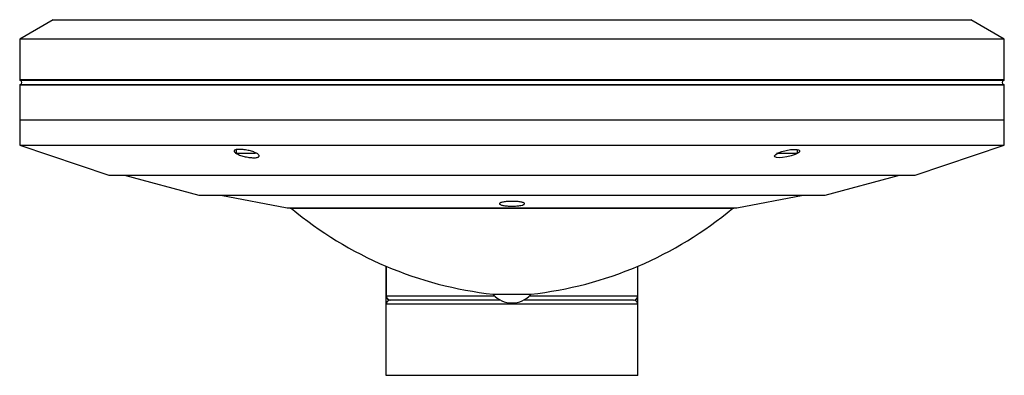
# Paper-space layout '_Izquierda' of a CAD drawing. Header units: millimetres. Extents: x -118 to 117, y -91 to -6.
import ezdxf

# ---------------------------------------------------------------- set-up
doc = ezdxf.new("R2010")
doc.units = ezdxf.units.MM

psp = doc.layouts.new('_Izquierda')

# ---------------------------------------------------------------- linework, layer by layer
at = {"color": 7, "linetype": 'Continuous', "lineweight": 25}
for p, q in [((-109.5, -5.54), (-117.5, -10.16)), ((-109.5, -5.54), (109.5, -5.54)), ((117.5, -10.16), (109.5, -5.54)), ((-117.5, -10.16), (-117.5, -19.87)), ((117.5, -10.16), (-117.5, -10.16)), ((117.5, -19.87), (117.5, -10.16)), ((-117.5, -21.21), (-117.5, -35.54)), ((117.5, -35.54), (117.5, -21.21)), ((117.5, -29.54), (-117.5, -29.54)), ((-117.5, -35.54), (-96.19, -42.68)), ((-117.5, -35.54), (117.5, -35.54)), ((-65.83, -36.62), (-65.83, -37.54)), ((-61.24, -37.54), (-65.83, -37.54)), ((68.16, -37.54), (63.16, -37.54)), ((68.16, -37.54), (68.16, -36.61)), ((96.19, -42.68), (117.5, -35.54)), ((-96.19, -42.68), (96.19, -42.68)), ((-92.52, -42.68), (-74.74, -47.52)), ((74.74, -47.52), (92.52, -42.68)), ((-74.74, -47.52), (74.74, -47.52)), ((-69.49, -47.52), (-53.65, -50.54)), ((53.65, -50.54), (69.49, -47.52)), ((-53.65, -50.54), (53.65, -50.54)), ((-52.67, -50.62), (52.67, -50.62)), ((-30, -90.54), (-30, -64.48)), ((30, -90.54), (30, -64.48)), ((-30, -71.54), (-4.21, -71.54)), ((-2.83, -72.54), (-29, -72.54)), ((-4.5, -71.15), (-4.5, -71.24)), ((4.5, -71.24), (-4.5, -71.24)), ((29, -72.54), (2.83, -72.54)), ((4.21, -71.54), (30, -71.54)), ((4.5, -71.24), (4.5, -71.15)), ((30, -73.54), (-30, -73.54)), ((30, -90.54), (-30, -90.54))]:
    psp.add_line(p, q, dxfattribs=at)
at = {"color": 8, "linetype": 'Continuous', "lineweight": 25}
for p, q in [((-117.5, -19.87), (117.5, -19.87)), ((117.36, -20.06), (-117.36, -20.06)), ((-117.36, -21.02), (117.36, -21.02)), ((117.5, -21.21), (-117.5, -21.21)), ((52.8, -50.6), (-52.8, -50.6)), ((-30, -64.48), (-30, -71.54)), ((30, -71.54), (30, -64.48))]:
    psp.add_line(p, q, dxfattribs=at)
at = {"color": 7, "linetype": 'Continuous', "lineweight": 25, "flags": 128}
for points in [[(68.03, -37.54), (67.58, -37.77), (66.64, -38.1), (65.59, -38.36), (64.58, -38.51), (63.73, -38.54), (63.11, -38.47), (62.75, -38.3), (62.67, -38.05), (62.93, -37.73), (63.51, -37.38), (64.38, -37.04), (65.41, -36.77), (66.44, -36.6), (67.35, -36.53), (67.78, -36.54), (67.78, -36.54)], [(-53.03, -50.54), (-52.97, -50.56), (-52.8, -50.6)], [(-52.8, -50.6), (-52.79, -50.61), (-52.77, -50.61), (-52.75, -50.61), (-52.74, -50.61), (-52.72, -50.62), (-52.7, -50.62), (-52.69, -50.62), (-52.67, -50.62)], [(52.67, -50.62), (52.69, -50.62), (52.7, -50.62), (52.72, -50.62), (52.74, -50.61), (52.75, -50.61), (52.77, -50.61), (52.79, -50.61), (52.8, -50.6)], [(52.8, -50.6), (52.97, -50.56), (53.03, -50.54)]]:
    psp.add_lwpolyline(points, dxfattribs=at)
at = {"color": 7, "linetype": 'Continuous', "lineweight": 25}
for centre, radius, start, end in [((-117.3, -19.87), 0.2, 180, 253.3985), ((-117.3, -21.21), 0.2, 106.6015, 180), ((-117.5, -20.54), 0.5, 286.6015, 73.3985), ((117.5, -20.54), 0.5, 106.6015, 253.3985), ((117.3, -19.87), 0.2, 286.6015, 360), ((117.3, -21.21), 0.2, 360, 73.3985), ((5.47, 19.03), 90.73, 230.1437, 263.6888), ((-5.47, 19.03), 90.73, 276.3112, 309.8563), ((-29, -71.54), 1, 179.9998, 269.9998), ((-29, -71.54), 1, 180, 270), ((-29, -73.54), 1, 90, 180), ((0, -67.18), 6.06, 222.075, 317.925), ((29, -71.54), 1, 270.0002, 0.0002), ((29, -71.54), 1, 270, 360), ((29, -73.54), 1, 0, 90)]:
    psp.add_arc(centre, radius, start, end, dxfattribs=at)
for points, knots in [([(-61.42, -37.25), (-61.27, -37.32), (-61.13, -37.38), (-60.89, -37.51), (-60.78, -37.57), (-60.6, -37.7), (-60.53, -37.76), (-60.41, -37.88), (-60.37, -37.95), (-60.33, -38.06), (-60.33, -38.12), (-60.36, -38.22), (-60.4, -38.27), (-60.51, -38.35), (-60.58, -38.39), (-60.76, -38.45), (-60.87, -38.48), (-61.25, -38.54), (-61.57, -38.55), (-62.1, -38.53), (-62.29, -38.51), (-62.67, -38.47), (-62.87, -38.44), (-63.47, -38.34), (-63.86, -38.25), (-64.42, -38.09), (-64.6, -38.04), (-64.94, -37.92), (-65.1, -37.86), (-65.4, -37.73), (-65.53, -37.67), (-65.77, -37.54), (-65.88, -37.48), (-66.06, -37.35), (-66.14, -37.29), (-66.25, -37.17), (-66.29, -37.11), (-66.36, -36.94), (-66.33, -36.84), (-66.17, -36.71), (-66.09, -36.68), (-65.91, -36.62), (-65.8, -36.59), (-65.55, -36.55), (-65.4, -36.54), (-65.09, -36.53), (-64.93, -36.53), (-64.57, -36.55), (-64.38, -36.56), (-64, -36.6), (-63.8, -36.63), (-63.4, -36.69), (-63.2, -36.73), (-62.81, -36.81), (-62.62, -36.86), (-62.06, -37.01), (-61.71, -37.13), (-61.42, -37.25)], [0, 0, 0, 0, 0.03125, 0.03125, 0.0625, 0.0625, 0.09375, 0.09375, 0.125, 0.125, 0.15625, 0.15625, 0.1875, 0.1875, 0.21875, 0.21875, 0.25, 0.25, 0.3125, 0.3125, 0.34375, 0.34375, 0.375, 0.375, 0.4375, 0.4375, 0.46875, 0.46875, 0.5, 0.5, 0.53125, 0.53125, 0.5625, 0.5625, 0.59375, 0.59375, 0.625, 0.625, 0.6875, 0.6875, 0.71875, 0.71875, 0.75, 0.75, 0.78125, 0.78125, 0.8125, 0.8125, 0.84375, 0.84375, 0.875, 0.875, 0.90625, 0.90625, 0.9375, 0.9375, 1, 1, 1, 1]), ([(67.78, -36.54), (67.99, -36.57), (68.41, -36.62), (68.69, -36.82), (68.64, -37.1), (68.45, -37.33), (68.19, -37.45), (68.16, -37.47)], [0, 0, 0, 0, 0.235005, 0.469753, 0.711316, 0.964883, 1, 1, 1, 1]), ([(2.16, -49.13), (2.3, -49.16), (2.42, -49.18), (2.63, -49.25), (2.72, -49.28), (2.87, -49.35), (2.92, -49.38), (2.99, -49.45), (3.01, -49.49), (3, -49.56), (2.98, -49.6), (2.9, -49.67), (2.84, -49.71), (2.61, -49.82), (2.39, -49.88), (1.97, -49.96), (1.82, -49.99), (1.49, -50.03), (1.31, -50.05), (0.95, -50.08), (0.75, -50.09), (0.37, -50.1), (0.17, -50.11), (-0.43, -50.11), (-0.82, -50.09), (-1.37, -50.04), (-1.54, -50.02), (-1.86, -49.98), (-2.01, -49.95), (-2.29, -49.9), (-2.41, -49.87), (-2.62, -49.8), (-2.71, -49.77), (-2.93, -49.66), (-3, -49.59), (-2.99, -49.48), (-2.97, -49.44), (-2.89, -49.37), (-2.83, -49.33), (-2.68, -49.27), (-2.59, -49.23), (-2.37, -49.17), (-2.24, -49.15), (-1.96, -49.1), (-1.81, -49.07), (-1.48, -49.03), (-1.3, -49.02), (-0.93, -48.99), (-0.74, -48.98), (-0.36, -48.97), (-0.16, -48.96), (0.24, -48.96), (0.44, -48.97), (0.82, -48.98), (1.01, -48.99), (1.56, -49.04), (1.89, -49.08), (2.16, -49.13)], [0, 0, 0, 0, 0.03125, 0.03125, 0.0625, 0.0625, 0.09375, 0.09375, 0.125, 0.125, 0.15625, 0.15625, 0.1875, 0.1875, 0.25, 0.25, 0.28125, 0.28125, 0.3125, 0.3125, 0.34375, 0.34375, 0.375, 0.375, 0.4375, 0.4375, 0.46875, 0.46875, 0.5, 0.5, 0.53125, 0.53125, 0.5625, 0.5625, 0.625, 0.625, 0.65625, 0.65625, 0.6875, 0.6875, 0.71875, 0.71875, 0.75, 0.75, 0.78125, 0.78125, 0.8125, 0.8125, 0.84375, 0.84375, 0.875, 0.875, 0.90625, 0.90625, 0.9375, 0.9375, 1, 1, 1, 1])]:
    psp.add_open_spline(points, degree=3, knots=knots, dxfattribs=at)

doc.saveas('drawing.dxf')
